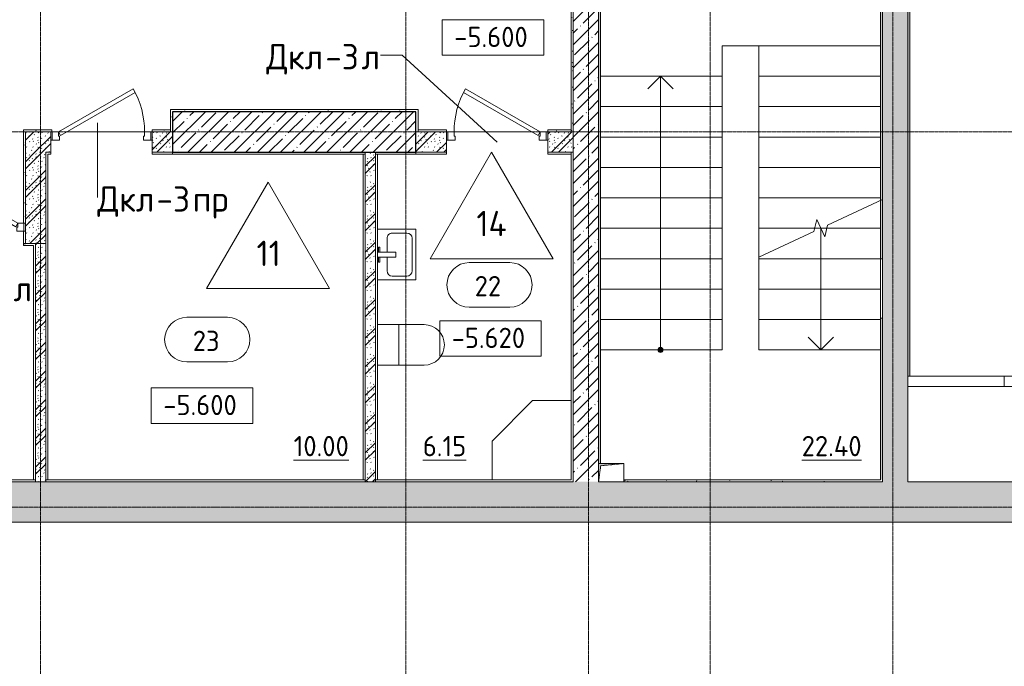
# Model space of a CAD drawing. Header units: millimetres. Extents: x 93132 to 156147, y -10965 to 65044.
# Tile 5 of 58: x 112713 to 122420, y 6430 to 12807. Entities that reach past the tile are written whole.
import ezdxf

# ---------------------------------------------------------------- set-up
doc = ezdxf.new("R2010")
doc.units = ezdxf.units.MM
for name, pattern in [('3_ Штрих_ 1 х 1 мм', [2, 1, -1]), ('4_ Штрихпунктир_ 10 х 2 мм', [14, 10, -2, 0, -2]), ('Штриховая', [5, 3, -2])]:
    doc.linetypes.add(name, pattern=pattern)
for name, color, linetype, lineweight in [('A-AREA-IDEN', 7, 'Continuous', 5), ('A-DETL-GENF', 7, 'Continuous', 13), ('A-DOOR', 7, 'Continuous', 13), ('A-DOOR-FRAM', 7, 'Continuous', 13), ('A-DOOR-IDEN', 7, 'Continuous', 5), ('A-FLOR', 7, 'Continuous', 13), ('A-FLOR-IDEN', 7, 'Continuous', 5), ('A-WALL', 7, 'Continuous', 13), ('A-WALL-PATT', 7, 'Continuous', 13), ('G-ANNO-DIMS', 7, 'Continuous', 5), ('I-WALL', 7, 'Continuous', 13), ('M-EQPM', 7, 'Continuous', 13), ('P-SANR-FIXT', 7, 'Continuous', 13), ('S-COLS', 7, 'Continuous', 25), ('S-GRID', 7, 'Continuous', 5), ('S-STRS', 7, 'Continuous', 13), ('S-STRS-ANNO', 7, 'Continuous', 5), ('S-STRS-MBND', 7, 'Continuous', 13)]:
    doc.layers.add(name, color=color, linetype=linetype, lineweight=lineweight)
doc.styles.add('GOST Common_2', font='GOST_Common.ttf', dxfattribs={"height": 200})
doc.styles.add('GOST Common_3', font='GOST_Common.ttf', dxfattribs={"height": 250})
pattern_1 = [(0, (0, 0), (203.2, 50.8), [3.353, -149.047, 3.353, -149.047, -812.8]), (0, (0, 0), (203.2, 50.8), [-304.8, 3.353, -301.447, 3.353, -149.047, -355.6]), (0, (0, 0), (203.2, 50.8), [-762, 3.353, -98.247, 3.353, -250.647]), (120, (76.2, 25.4), (-145.59409, 150.576362), [3.353, -149.047, 3.353, -149.047, -812.8]), (120, (76.2, 25.4), (-145.59409, 150.576362), [-304.8, 3.353, -301.447, 3.353, -149.047, -355.6]), (120, (76.2, 25.4), (-145.59409, 150.576362), [-762, 3.353, -98.247, 3.353, -250.647]), (240, (101.6, 127), (-57.60591, -201.376362), [3.353, -149.047, 3.353, -149.047, -812.8]), (240, (101.6, 127), (-57.60591, -201.376362), [-304.8, 3.353, -301.447, 3.353, -149.047, -355.6]), (240, (101.6, 127), (-57.60591, -201.376362), [-762, 3.353, -98.247, 3.353, -250.647])]
pattern_2 = [(45, (0, 0), (-114.04925, 114.04925), []), (45, (114.05, 0), (-114.04925, 114.04925), [201.612, -40.322, 3.353, -36.97])]
pattern_3 = [(135, (150.28, 188.64), (-282.8427, 3e-14), [5, -395]), (135, (174.9, 237.36), (-282.8427, 3e-14), [5, -395]), (135, (211.96, 236.53), (-282.8427, 3e-14), [5, -395]), (135, (114.96, 223.96), (-282.8427, 3e-14), [5, -395]), (135, (77.54, 223.96), (-282.8427, 3e-14), [5, -395]), (135, (57.44, 184.52), (-282.8427, 3e-14), [5, -395]), (135, (66.21, 142.9), (-282.8427, 3e-14), [5, -395]), (135, (107.33, 161), (-282.8427, 3e-14), [5, -395]), (135, (99.08, 130.94), (-282.8427, 3e-14), [5, -395]), (135, (22.6, 136.46), (-282.8427, 3e-14), [5, -395]), (135, (21.16, 168.08), (-282.8427, 3e-14), [5, -395]), (135, (46.13, 96.12), (-282.8427, 3e-14), [5, -395]), (135, (3.54, 74.6), (-282.8427, 3e-14), [5, -395]), (135, (40.3, 47.56), (-282.8427, 3e-14), [5, -395]), (135, (39.77, 18.47), (-282.8427, 3e-14), [5, -395]), (135, (76.94, 37.28), (-282.8427, 3e-14), [5, -395]), (135, (114.18, 62.4), (-282.8427, 3e-14), [5, -395]), (135, (139.87, 90.2), (-282.8427, 3e-14), [5, -395]), (135, (141.44, 15.82), (-282.8427, 3e-14), [5, -395]), (135, (188.69, 26.73), (-282.8427, 3e-14), [5, -395]), (135, (176.14, 51.36), (-282.8427, 3e-14), [5, -395]), (135, (177.03, 0), (-282.8427, 3e-14), [5, -395]), (135, (276.61, 8.22), (-282.8427, 3e-14), [5, -395]), (135, (271.19, 31.72), (-282.8427, 3e-14), [5, -395]), (135, (268.29, 119.65), (-282.8427, 3e-14), [5, -395]), (135, (237.92, 101.95), (-282.8427, 3e-14), [5, -395]), (135, (237.92, 158.27), (-282.8427, 3e-14), [5, -395]), (135, (260.4, 204.35), (-282.8427, 3e-14), [5, -395]), (135, (275.54, 235.4), (-282.8427, 3e-14), [5, -395]), (135, (117.62, 268.96), (-282.8427, 3e-14), [5, -395]), (135, (203.62, 273.83), (-282.8427, 3e-14), [5, -395]), (135, (47.24, 279.3), (-282.8427, 3e-14), [5, -395]), (135, (23.2, 266.16), (-282.8427, 3e-14), [5, -395]), (135, (42.78, 232.52), (-282.8427, 3e-14), [5, -395]), (135, (177.76, 90.57), (-282.8427, 3e-14), [5, -395]), (135, (181.12, 121.8), (-282.8427, 3e-14), [5, -395]), (135, (206.73, 172.06), (-282.8427, 3e-14), [5, -395]), (135, (143.14, 136.62), (-282.8427, 3e-14), [5, -395]), (135, (211.51, 131.86), (-282.8427, 3e-14), [5, -395]), (135, (81.47, 95.1), (-282.8427, 3e-14), [5, -395]), (135, (235.13, 60.46), (-282.8427, 3e-14), [5, -395]), (135, (242.24, 4.89), (-282.8427, 3e-14), [5, -395]), (45, (0, 106.07), (-282.8427, 0), []), (45, (106.07, 0), (-282.8427, 0), []), (45, (176.78, 0), (-282.8427, 0), []), (45, (0, 176.78), (-282.8427, 0), [])]

# ---------------------------------------------------------------- blocks, each defined once
blk = doc.blocks.new('Наметкина 10_РД_АР_П_Отделка_R21_rvt-1--01_Подвал_МП_часть Г')
at = {"layer": 'A-WALL-PATT', "lineweight": 5}
h = blk.add_hatch(dxfattribs=at)
h.set_pattern_fill('FP_6', color=256, style=0, pattern_type=2)
h.set_pattern_definition(pattern_1)
h.paths.add_polyline_path([(121470, 9290), (121490, 9290), (121490, 14800), (121470, 14800), (121470, 9650.8)])
h.paths.add_polyline_path([(121490, 16250), (121490, 22365), (121470, 22365), (121470, 16250)])
h.paths.add_polyline_path([(121490, 23815), (121490, 24275), (121470, 24275), (121470, 23815)])
h = blk.add_hatch(dxfattribs=at)
h.set_pattern_fill('FP_6', color=256, style=0, pattern_type=2)
h.set_pattern_definition(pattern_1)
h.paths.add_polyline_path([(118170, 11700), (118170, 14450), (118150, 14450), (118150, 11700)])
h = blk.add_hatch(dxfattribs=at)
h.set_pattern_fill('FP_6', color=256, style=0, pattern_type=2)
h.set_pattern_definition(pattern_1)
h.paths.add_polyline_path([(118440, 8430), (118440, 14200), (118420, 14200), (118420, 8430), (118439.5, 8430)])
h = blk.add_hatch(dxfattribs=at)
h.set_pattern_fill('FP_6', color=256, style=0, pattern_type=2)
h.set_pattern_definition(pattern_1)
h.paths.add_polyline_path([(121200, 8270), (121220, 8270), (121220, 9864.4), (121200, 9864.4), (121200, 9650.8)])
h.paths.add_polyline_path([(121200, 10450), (121220, 10450), (121220, 14200), (121200, 14200), (121200, 11784.2)])
h = blk.add_hatch(dxfattribs=at)
h.set_pattern_fill('FP_6', color=256, style=0, pattern_type=2)
h.set_pattern_definition(pattern_1)
h.paths.add_polyline_path([(114200, 11700), (114220, 11700), (114220, 11920), (114200, 11920), (114200, 11784.2)])
h = blk.add_hatch(dxfattribs=at)
h.set_pattern_fill('FP_6', color=256, style=0, pattern_type=2)
h.set_pattern_definition(pattern_1)
h.paths.add_polyline_path([(116620, 11900), (116620, 11920), (114220, 11920), (114220, 11900), (115379.9, 11900)])
h = blk.add_hatch(dxfattribs=at)
h.set_pattern_fill('FP_6', color=256, style=0, pattern_type=2)
h.set_pattern_definition(pattern_1)
h.paths.add_polyline_path([(116620, 11700), (116640, 11700), (116640, 11920), (116620, 11920), (116620, 11784.2)])
h = blk.add_hatch(dxfattribs=at)
h.set_pattern_fill('FP_6', color=256, style=0, pattern_type=2)
h.set_pattern_definition(pattern_1)
h.paths.add_polyline_path([(114200, 11700), (114200, 11720), (114020, 11720), (114020, 11700)])
h.paths.add_polyline_path([(111447.7, 11700), (111790, 11700), (111790, 11720), (110570, 11720), (110570, 11700), (110661.2, 11700)])
h.paths.add_polyline_path([(112750, 11700), (113029.3, 11700), (113029.3, 11720), (112750, 11720)])
h = blk.add_hatch(dxfattribs=at)
h.set_pattern_fill('FP_6', color=256, style=0, pattern_type=2)
h.set_pattern_definition(pattern_1)
h.paths.add_polyline_path([(112755, 10800), (112770, 10800), (112770, 11700), (112750, 11700), (112750, 10800)])
h = blk.add_hatch(dxfattribs=at)
h.set_pattern_fill('FP_6', color=256, style=0, pattern_type=2)
h.set_pattern_definition(pattern_1)
h.paths.add_polyline_path([(118150, 11700), (118150, 11720), (117920, 11720), (117920, 11700)])
h.paths.add_polyline_path([(116640, 11700), (116920, 11700), (116920, 11720), (116640, 11720)])
h = blk.add_hatch(dxfattribs=at)
h.set_pattern_fill('FP_6', color=256, style=0, pattern_type=2)
h.set_pattern_definition(pattern_1)
h.paths.add_polyline_path([(118670, 8250), (121220, 8250), (121220, 8270), (118670, 8270), (118670, 8251.7)])
at = {"layer": 'A-WALL'}
for p, q in [((121470, 14800), (121470, 9290)), ((121490, 9290), (121490, 14800)), ((118150, 14450), (118150, 11700)), ((118170, 11700), (118170, 14450)), ((118420, 14200), (118420, 8430)), ((118440, 8430), (118440, 14180)), ((121200, 14180), (121200, 10450)), ((121220, 10450), (121220, 14200)), ((114220, 11920), (114200, 11920)), ((114200, 11920), (114200, 11700)), ((116620, 11920), (114220, 11920)), ((114220, 11700), (114220, 11900)), ((114220, 11900), (116620, 11900)), ((116640, 11920), (116620, 11920)), ((116620, 11900), (116620, 11700)), ((116640, 11700), (116640, 11920)), ((113029.3, 11720), (112750, 11720)), ((112750, 11720), (112750, 11700)), ((112750, 11700), (112750, 10800)), ((112770, 10800), (112770, 11700)), ((112770, 11700), (113029.3, 11700)), ((113029.3, 11700), (113029.3, 11720)), ((114200, 11720), (114020, 11720)), ((114020, 11720), (114020, 11700)), ((114020, 11700), (114200, 11700)), ((114200, 11700), (114200, 11720)), ((114200, 11700), (114220, 11700)), ((116620, 11700), (116640, 11700)), ((116920, 11720), (116640, 11720)), ((116640, 11720), (116640, 11700)), ((116640, 11700), (116920, 11700)), ((116920, 11700), (116920, 11720)), ((118150, 11720), (117920, 11720)), ((117920, 11720), (117920, 11700)), ((117920, 11700), (118150, 11700)), ((118150, 11700), (118150, 11720)), ((118150, 11700), (118170, 11700)), ((112970, 11500), (112970, 8270)), ((112990, 11500), (112970, 11500)), ((113020, 11500), (112990, 11500)), ((112990, 8270), (112990, 11480)), ((112990, 11480), (113020, 11480)), ((113020, 11480), (113020, 11500)), ((114220, 11500), (114020, 11500)), ((114020, 11500), (114020, 11480)), ((114020, 11480), (114220, 11480)), ((114220, 11480), (114220, 11500)), ((116120, 11500), (114220, 11500)), ((114220, 11500), (114220, 11480)), ((114220, 11480), (116120, 11480)), ((116100, 11480), (116100, 8270)), ((116120, 11480), (116100, 11480)), ((116120, 11480), (116120, 11500)), ((116120, 8270), (116120, 11480)), ((116620, 11500), (116220, 11500)), ((116220, 11500), (116220, 11480)), ((116220, 11480), (116620, 11480)), ((116220, 11480), (116220, 8270)), ((116240, 11480), (116220, 11480)), ((116240, 8270), (116240, 11480)), ((116620, 11480), (116620, 11500)), ((116920, 11500), (116620, 11500)), ((116620, 11500), (116620, 11480)), ((116620, 11480), (116920, 11480)), ((116920, 11480), (116920, 11500)), ((118150, 11500), (117920, 11500)), ((117920, 11500), (117920, 11480)), ((117920, 11480), (118150, 11480)), ((118170, 11500), (118150, 11500)), ((118150, 11500), (118150, 8270)), ((118150, 11480), (118150, 11500)), ((118170, 8270), (118170, 11500)), ((112770, 10600), (112770, 10800)), ((112750, 10720), (112750, 10600)), ((112750, 10600), (112750, 10580)), ((112870, 10600), (112770, 10600)), ((112870, 10580), (112870, 10600)), ((112750, 10580), (112850, 10580)), ((112850, 10580), (112850, 8270)), ((112870, 8270), (112870, 10580)), ((121200, 10450), (121220, 10450)), ((121200, 9864.4), (121200, 10450)), ((121220, 9864.4), (121200, 9864.4)), ((121200, 9864.4), (121200, 8270)), ((121220, 8270), (121220, 9864.4)), ((121470, 9290), (121490, 9290)), ((112870, 8270), (106190, 8270)), ((112850, 8270), (112870, 8270)), ((112870, 8250), (112870, 8270)), ((112970, 8270), (112990, 8270)), ((116120, 8270), (112970, 8270)), ((112970, 8270), (112970, 8250)), ((116100, 8270), (116120, 8270)), ((116120, 8250), (116120, 8270)), ((118150, 8270), (116220, 8270)), ((116220, 8270), (116220, 8250)), ((116220, 8270), (116240, 8270)), ((118170, 8250), (118170, 8270)), ((121200, 8270), (118670, 8270)), ((121220, 8250), (121220, 8270)), ((106170, 8250), (112870, 8250)), ((112970, 8250), (116120, 8250)), ((116220, 8250), (118170, 8250)), ((118670, 8250), (121220, 8250))]:
    blk.add_line(p, q, dxfattribs=at)
at = {"layer": 'A-WALL', "lineweight": 25}
blk.add_line((112750, 10600), (112770, 10600), dxfattribs=at)
blk = doc.blocks.new('АР_Дверь однопольная - 1000х2100h_850__Кладовая-6692962--01_Подвал_МП_часть Г')
at = {"layer": 'A-DOOR'}
for p, q in [((311.1, 525), (-425, 100)), ((-405, 65.4), (331.1, 490.4)), ((331.1, 490.4), (311.1, 525)), ((-425, 100), (-405, 65.4))]:
    blk.add_line(p, q, dxfattribs=at)
at = {"layer": 'A-DOOR', "lineweight": 5}
blk.add_arc((-425, 100), 850, 360, 30, dxfattribs=at)
at = {"layer": 'A-DOOR-FRAM'}
for p, q in [((-485, 100), (-500, 100)), ((-425, 100), (-485, 100)), ((-485, 100), (-485, 20)), ((-425, 60), (-425, 100)), ((485, 100), (425, 100)), ((425, 100), (425, 60)), ((485, 20), (485, 100)), ((485, 100), (500, 100)), ((-485, 20), (-500, 20)), ((-485, 20), (-415, 20)), ((-415, 60), (-425, 60)), ((-415, 20), (-415, 60)), ((425, 60), (415, 60)), ((415, 60), (415, 20)), ((415, 20), (485, 20)), ((485, 20), (500, 20))]:
    blk.add_line(p, q, dxfattribs=at)
blk = doc.blocks.new('АР_Дверь однопольная - 1000х2100h_850__Кладовая-6691799--01_Подвал_МП_часть Г')
at = {"layer": 'A-DOOR'}
for p, q in [((-311.1, 525), (-331.1, 490.4)), ((-331.1, 490.4), (405, 65.4)), ((425, 100), (-311.1, 525)), ((405, 65.4), (425, 100))]:
    blk.add_line(p, q, dxfattribs=at)
at = {"layer": 'A-DOOR', "lineweight": 5}
blk.add_arc((425, 100), 850, 150, 180, dxfattribs=at)
at = {"layer": 'A-DOOR-FRAM'}
for p, q in [((-485, 100), (-500, 100)), ((-425, 100), (-485, 100)), ((-485, 100), (-485, 20)), ((-425, 60), (-425, 100)), ((485, 100), (425, 100)), ((425, 100), (425, 60)), ((485, 20), (485, 100)), ((485, 100), (500, 100)), ((-485, 20), (-500, 20)), ((-485, 20), (-415, 20)), ((-415, 60), (-425, 60)), ((-415, 20), (-415, 60)), ((425, 60), (415, 60)), ((415, 60), (415, 20)), ((415, 20), (485, 20)), ((485, 20), (500, 20))]:
    blk.add_line(p, q, dxfattribs=at)
blk = doc.blocks.new('A-PLU-toilet-2-2D - L600xW600xH900-3712371--01_Подвал_МП_часть Г')
at = {"layer": 'P-SANR-FIXT'}
for p, q in [((-210, 400), (250, 400)), ((-210, 400), (250, 400)), ((0, 0), (0, 400)), ((250, 0), (-210, 0)), ((250, 0), (-210, 0))]:
    blk.add_line(p, q, dxfattribs=at)
blk.add_arc((250, 200), 200, 270, 90, dxfattribs=at)
blk.add_arc((250, 200), 200, 270, 90, dxfattribs=at)
blk = doc.blocks.new('A-PLU-Sink-2D - 400 x 500mm-3710293--01_Подвал_МП_часть Г')
at = {"layer": 'P-SANR-FIXT'}
for p, q in [((-234.3, 182.3), (-234.3, -197.7)), ((-234.3, -197.7), (-234.3, 182.3)), ((-59.3, 172.3), (-59.3, 157.3)), ((-9.3, 172.3), (-59.3, 172.3)), ((-59.3, 157.3), (-9.3, 157.3)), ((-9.3, 2.3), (-9.3, 182.3)), ((40.7, 182.3), (40.7, 2.3)), ((40.7, 172.3), (90.7, 172.3)), ((90.7, 157.3), (40.7, 157.3)), ((90.7, 172.3), (90.7, 157.3)), ((265.7, -197.7), (265.7, 182.3)), ((265.7, 182.3), (265.7, -197.7)), ((-196.2, 37.2), (-196.2, -108.8)), ((-9.3, 88), (-145.4, 88)), ((40.7, 2.3), (-9.3, 2.3)), ((176.8, 88), (40.7, 88)), ((227.6, -108.8), (227.6, 37.2)), ((-145.4, -159.6), (176.8, -159.6)), ((-234.3, -197.7), (265.7, -197.7)), ((265.7, -197.7), (-234.3, -197.7))]:
    blk.add_line(p, q, dxfattribs=at)
for centre, start, end in [((-145.4, 37.2), 90, 180), ((176.8, 37.2), 360, 90), ((-145.4, -108.8), 180, 270), ((176.8, -108.8), 270, 0)]:
    blk.add_arc(centre, 50.8, start, end, dxfattribs=at)
blk = doc.blocks.new('A-PLU-Shower_Corner_2D - 800x800-3710291--01_Подвал_МП_часть Г')
at = {"layer": 'P-SANR-FIXT'}
for p, q in [((-400, 800), (-800, 400)), ((-400, 800), (-800, 400)), ((-20, 800), (-400, 800)), ((-400, 800), (-20, 800)), ((-800, 400), (-800, 20)), ((-800, 20), (-800, 400))]:
    blk.add_line(p, q, dxfattribs=at)
blk = doc.blocks.new('АР_Дверь однопольная - 1000х2100h_850__Кладовая-6692833--01_Подвал_МП_часть Г')
at = {"layer": 'A-DOOR'}
for p, q in [((-311.1, 525), (-331.1, 490.4)), ((-331.1, 490.4), (405, 65.4)), ((425, 100), (-311.1, 525)), ((405, 65.4), (425, 100))]:
    blk.add_line(p, q, dxfattribs=at)
at = {"layer": 'A-DOOR', "lineweight": 5}
blk.add_arc((425, 100), 850, 150, 180, dxfattribs=at)
at = {"layer": 'A-DOOR-FRAM'}
for p, q in [((-485, 100), (-500, 100)), ((-425, 100), (-485, 100)), ((-485, 100), (-485, 20)), ((-425, 60), (-425, 100)), ((485, 100), (425, 100)), ((425, 100), (425, 60)), ((485, 20), (485, 100)), ((485, 100), (500, 100)), ((-485, 20), (-500, 20)), ((-485, 20), (-415, 20)), ((-415, 60), (-425, 60)), ((-415, 20), (-415, 60)), ((425, 60), (415, 60)), ((415, 60), (415, 20)), ((415, 20), (485, 20)), ((485, 20), (500, 20))]:
    blk.add_line(p, q, dxfattribs=at)
blk = doc.blocks.new('АР_Канал вертикальный прямоугольный - ОВ-5467536--01_Подвал_МП_часть Г')
at = {"layer": 'A-DETL-GENF'}
blk.add_hatch(color=256, dxfattribs=at).paths.add_polyline_path([(-125, -90), (-103.5, 68.5), (125, 90), (-125, 90)])
at = {"layer": 'A-DETL-GENF', "linetype": '3_ Штрих_ 1 х 1 мм'}
for p, q in [((125, 90), (-125, 90)), ((-125, 90), (-125, -90)), ((125, 90), (-125, 90)), ((-125, 90), (-125, -90)), ((-125, -90), (-103.5, 68.5)), ((-125, -90), (-103.5, 68.5)), ((-103.5, 68.5), (125, 90)), ((-103.5, 68.5), (125, 90)), ((125, -90), (125, 90)), ((-125, -90), (125, -90))]:
    blk.add_line(p, q, dxfattribs=at)
at = {"layer": 'M-EQPM'}
for p, q in [((-125, -90), (-125, 90)), ((-125, 90), (125, 90)), ((125, 90), (125, -90)), ((125, -90), (-125, -90))]:
    blk.add_line(p, q, dxfattribs=at)
blk = doc.blocks.new('Марка помещения _Номер_ - 2 мм-68851--01_Подвал_МП_часть Г')
at = {"layer": 'A-AREA-IDEN'}
for p, q in [((-2.027, 2.21), (1.973, 2.21)), ((-2.027, -2.19), (1.973, -2.19))]:
    blk.add_line(p, q, dxfattribs=at)
for centre, start, end in [((-2.027, 0.01), 90, 270), ((1.973, 0.01), 270, 90)]:
    blk.add_arc(centre, 2.2, start, end, dxfattribs=at)
blk = doc.blocks.new('Высотные отметки - Frame_2-749557--01_Подвал_МП_часть Г')
at = {"layer": 'G-ANNO-DIMS'}
for p, q in [((-5, 3.5), (-5, 0)), ((5, 3.5), (-5, 3.5)), ((5, 0), (5, 3.5)), ((-5, 0), (5, 0))]:
    blk.add_line(p, q, dxfattribs=at)
blk = doc.blocks.new('Марка полов - Марка полов-4106608--01_Подвал_МП_часть Г')
at = {"layer": 'A-FLOR-IDEN'}
for p, q in [((0, 7), (-6.062, -3.5)), ((6.062, -3.5), (0, 7)), ((-6.062, -3.5), (6.062, -3.5))]:
    blk.add_line(p, q, dxfattribs=at)

msp = doc.modelspace()

# ---------------------------------------------------------------- hatches: boundary and pattern name
at = {"layer": 'A-WALL-PATT', "lineweight": 5}
h = msp.add_hatch(dxfattribs=at)
h.set_pattern_fill('FP_1', color=256, style=0, pattern_type=2)
h.set_pattern_definition(pattern_2)
h.paths.add_polyline_path([(121220, 8250), (121470, 8250), (121470, 14800), (121220, 14800), (121220, 9650.832338)])
h.paths.add_polyline_path([(121220, 16250), (121470, 16250), (121470, 22365), (121220, 22365), (121220, 16450)])
h.paths.add_polyline_path([(121220, 23815), (121470, 23815), (121470, 27500), (121220, 27500), (121220, 24584.519282)])
h = msp.add_hatch(dxfattribs=at)
h.set_pattern_fill('FP_1', color=256, style=0, pattern_type=2)
h.set_pattern_definition(pattern_2)
h.paths.add_polyline_path([(118420, 8250), (118420, 14200), (118170, 14200), (118170, 8250)])
h = msp.add_hatch(dxfattribs=at)
h.set_pattern_fill('FP_2', color=256, style=0, pattern_type=2)
h.set_pattern_definition(pattern_3)
h.paths.add_polyline_path([(114220, 11500), (114220, 11700), (114020, 11700), (114020, 11500)])
h.paths.add_polyline_path([(112770, 11500), (113020, 11500), (113020, 11700), (112770, 11700)])
h = msp.add_hatch(dxfattribs=at)
h.set_pattern_fill('FP_2', color=256, style=0, pattern_type=2)
h.set_pattern_definition(pattern_3)
h.paths.add_polyline_path([(118170, 11500), (118170, 11700), (117920, 11700), (117920, 11500)])
h.paths.add_polyline_path([(116620, 11500), (116920, 11500), (116920, 11700), (116620, 11700)])
h = msp.add_hatch(dxfattribs=at)
h.set_pattern_fill('FP_2', color=256, style=0, pattern_type=2)
h.set_pattern_definition(pattern_3)
h.paths.add_polyline_path([(112970, 10600), (112970, 11500), (112770, 11500), (112770, 10600)])
h = msp.add_hatch(dxfattribs=at)
h.set_pattern_fill('FP_2', color=256, style=0, pattern_type=2)
h.set_pattern_definition(pattern_3)
h.paths.add_polyline_path([(116220, 8250), (116220, 11500), (116120, 11500), (116120, 8250)])
h = msp.add_hatch(dxfattribs=at)
h.set_pattern_fill('FP_2', color=256, style=0, pattern_type=2)
h.set_pattern_definition(pattern_3)
h.paths.add_polyline_path([(112970, 8250), (112970, 10600), (112870, 10600), (112870, 8250)])
h = msp.add_hatch(dxfattribs=at)
h.set_pattern_fill('FP_1', color=256, style=0, pattern_type=2)
h.set_pattern_definition(pattern_2)
h.paths.add_polyline_path([(129670.01198, 7850), (129670.01198, 8250), (110520, 8250), (110520, 7850), (127963.075878, 7850)])
at = {"layer": 'S-COLS', "lineweight": 5}
h = msp.add_hatch(dxfattribs=at)
h.set_pattern_fill('FP_1', color=256, style=0, pattern_type=2)
h.set_pattern_definition(pattern_2)
h.paths.add_polyline_path([(116620, 11500), (116620, 11900), (114220, 11900), (114220, 11500), (115379.894796, 11500)])
at = {"layer": 'S-STRS-ANNO'}
h = msp.add_hatch(color=256, dxfattribs=at)
edge = h.paths.add_edge_path()
edge.add_arc((119030, 9550.000001), 25, 0, 360)
msp.add_hatch(color=256, dxfattribs=at).paths.add_polyline_path([(119030, 9525.000001), (119047.67767, 9532.322331), (119055, 9550.000001), (119047.67767, 9567.67767), (119030, 9575.000001), (119012.32233, 9567.67767), (119005, 9550.000001), (119012.32233, 9532.322331)])

# ---------------------------------------------------------------- linework, layer by layer
at = {"layer": 'A-DOOR-IDEN'}
for p, q in [((116482.80306, 12456.565569), (116269.097241, 12456.565569)), ((117420, 11600), (116482.80306, 12456.565569)), ((113479.618871, 11791.549683), (113479.618871, 11052.892601))]:
    msp.add_line(p, q, dxfattribs=at)
at = {"layer": 'A-FLOR'}
for p, q in [((119640, 12250.000001), (119640, 12550)), ((119640, 12550), (120000, 12550)), ((118440, 12250.000001), (119640, 12250.000001)), ((113029.279777, 11700), (113035, 11700)), ((113175, 11700), (113945, 11700)), ((114005, 11700), (114020, 11700)), ((116920, 11700), (116935, 11700)), ((116995, 11700), (117765, 11700)), ((117905, 11700), (117920, 11700)), ((121490, 9290), (122420, 9290))]:
    msp.add_line(p, q, dxfattribs=at)
at = {"layer": 'A-WALL'}
for p, q in [((121470, 8250), (121470, 14800)), ((118170, 14450), (118170, 8250)), ((118420, 8430), (118420, 14200)), ((121220, 14200), (121220, 8250)), ((118170, 8250), (106170, 8250)), ((121220, 8250), (118670, 8250)), ((131470, 8250), (121470, 8250)), ((105870, 7850), (131770, 7850))]:
    msp.add_line(p, q, dxfattribs=at)
at = {"layer": 'G-ANNO-DIMS'}
msp.add_line((117370.7017, 9487.692517), (117353.61827, 9487.692517), dxfattribs=at)
at = {"layer": 'I-WALL'}
for p, q in [((112770, 11700), (112770, 10600)), ((113020, 11700), (112770, 11700)), ((113020, 11500), (113020, 11700)), ((114220, 11700), (114020, 11700)), ((114020, 11700), (114020, 11500)), ((114220, 11500), (114220, 11700)), ((116920, 11700), (116620, 11700)), ((116620, 11700), (116620, 11500)), ((116920, 11500), (116920, 11700)), ((118170, 11700), (117920, 11700)), ((117920, 11700), (117920, 11500)), ((112970, 11500), (113020, 11500)), ((112970, 8250), (112970, 11500)), ((114020, 11500), (114220, 11500)), ((116120, 11500), (116120, 8250)), ((116220, 11500), (116120, 11500)), ((116220, 8250), (116220, 11500)), ((116620, 11500), (116920, 11500)), ((117920, 11500), (118170, 11500)), ((112970, 10600), (112770, 10600)), ((112870, 10600), (112870, 8250)), ((122420, 9290), (122420, 9190)), ((122420, 9290), (122920, 9290)), ((122920, 9190), (121470, 9190))]:
    msp.add_line(p, q, dxfattribs=at)
at = {"layer": 'S-COLS'}
for p, q in [((116620, 11900), (114220, 11900)), ((114220, 11900), (114220, 11500)), ((116620, 11500), (116620, 11900)), ((114220, 11500), (116620, 11500))]:
    msp.add_line(p, q, dxfattribs=at)
at = {"layer": 'S-GRID', "linetype": '4_ Штрихпунктир_ 10 х 2 мм'}
for p, q in [((112920, -1911.296705), (112920, 63183.748364)), ((116520, -1911.296705), (116520, 63183.748364)), ((118320, -1911.296705), (118320, 63183.748364)), ((119520, -1911.296705), (119520, 63183.748364)), ((121320, -1911.296705), (121320, 63183.748364)), ((134543.645795, 11700), (104705.052177, 11700)), ((134543.645795, 8000), (104705.052177, 8000))]:
    msp.add_line(p, q, dxfattribs=at)
at = {"layer": 'S-STRS'}
for p, q in [((121200, 12550), (120000, 12550)), ((120000, 12550), (120000, 12250)), ((118440, 12250.000001), (119640, 12250.000001)), ((119640, 11950.000001), (119640, 12250.000001)), ((120000, 12250), (120000, 11950)), ((121200, 12250), (120000, 12250)), ((118440, 11950.000001), (119640, 11950.000001)), ((119640, 11650.000001), (119640, 11950.000001)), ((120000, 11950), (120000, 11650)), ((121200, 11950), (120000, 11950)), ((118440, 11650.000001), (119640, 11650.000001)), ((119640, 11350.000001), (119640, 11650.000001)), ((120000, 11650), (120000, 11350)), ((121200, 11650), (120000, 11650)), ((118440, 11350.000001), (119640, 11350.000001)), ((119640, 11050.000001), (119640, 11350.000001)), ((120000, 11350), (120000, 11050)), ((121200, 11350), (120000, 11350)), ((118440, 11050.000001), (119640, 11050.000001)), ((119640, 10750.000001), (119640, 11050.000001)), ((120000, 11050), (120000, 10750)), ((121200, 11050), (120000, 11050)), ((118440, 10750.000001), (119640, 10750.000001)), ((119640, 10450.000001), (119640, 10750.000001)), ((120000, 10750), (120000, 10465.552329)), ((120549.730106, 10750), (120000, 10750)), ((120610, 10750.000001), (120549.730106, 10750.000001)), ((120670.269894, 10750), (120610, 10750)), ((121200, 10750.000001), (120670.269894, 10750.000001)), ((118440, 10450.000001), (119640, 10450.000001)), ((119640, 10150.000001), (119640, 10450.000001)), ((120000, 10465.552329), (120000, 10450.000001)), ((120000, 10450.000001), (120000, 10150.000001)), ((121200, 10450.000001), (120000, 10450.000001)), ((118440, 10150.000001), (119640, 10150.000001)), ((119640, 9850.000001), (119640, 10150.000001)), ((120000, 10150.000001), (120000, 9850.000001)), ((121200, 10150.000001), (120000, 10150.000001)), ((118440, 9850.000001), (119640, 9850.000001)), ((119640, 9550.000001), (119640, 9850.000001)), ((120000, 9850.000001), (120000, 9550.000001)), ((121200, 9850.000001), (120000, 9850.000001)), ((118440, 9550.000001), (119640, 9550.000001)), ((121200, 9550.000001), (120000, 9550.000001))]:
    msp.add_line(p, q, dxfattribs=at)
at = {"layer": 'S-STRS', "linetype": 'Штриховая'}
for p, q in [((121200, 12550), (120000, 12550)), ((121200, 12250), (120000, 12250)), ((118440, 11950.000001), (119640, 11950.000001)), ((121200, 11950), (120000, 11950)), ((118440, 11650.000001), (119640, 11650.000001)), ((121200, 11650), (120000, 11650)), ((118440, 11350.000001), (119640, 11350.000001)), ((121200, 11350), (120000, 11350)), ((118440, 11050.000001), (119640, 11050.000001)), ((121200, 11050), (120000, 11050)), ((118440, 10750.000001), (119640, 10750.000001)), ((120549.730106, 10750), (120000, 10750)), ((120610, 10750.000001), (120549.730106, 10750.000001)), ((120670.269894, 10750), (120610, 10750)), ((121200, 10750.000001), (120670.269894, 10750.000001)), ((118440, 10450.000001), (119640, 10450.000001)), ((121200, 10450.000001), (120000, 10450.000001)), ((118440, 10150.000001), (119640, 10150.000001)), ((121200, 10150.000001), (120000, 10150.000001)), ((118440, 9850.000001), (119640, 9850.000001)), ((121200, 9850.000001), (120000, 9850.000001)), ((118440, 9550.000001), (119640, 9550.000001))]:
    msp.add_line(p, q, dxfattribs=at)
at = {"layer": 'S-STRS-ANNO'}
for p, q in [((119030, 12250.000001), (118905, 12125.000001)), ((119030, 11950.000001), (119030, 12250.000001)), ((119030, 12250.000001), (119155, 12125.000001)), ((119030, 11650.000001), (119030, 11950.000001)), ((119030, 11350.000001), (119030, 11650.000001)), ((119030, 11050.000001), (119030, 11350.000001)), ((119030, 10750.000001), (119030, 11050.000001)), ((119030, 10450.000001), (119030, 10750.000001)), ((120610, 10750), (120610, 10450.000001)), ((119030, 10150.000001), (119030, 10450.000001)), ((120610, 10450.000001), (120610, 10150.000001)), ((119030, 9850.000001), (119030, 10150.000001)), ((120610, 10150.000001), (120610, 9850.000001)), ((119030, 9550.000001), (119030, 9850.000001)), ((120610, 9850.000001), (120610, 9550.000001)), ((120610, 9550.000001), (120485, 9675.000001)), ((120610, 9550.000001), (120735, 9675.000001)), ((119012.32233, 9567.67767), (119005, 9550.000001)), ((119005, 9550.000001), (119012.32233, 9532.322331)), ((119030, 9575.000001), (119012.32233, 9567.67767)), ((119012.32233, 9532.322331), (119030, 9525.000001)), ((119047.67767, 9567.67767), (119030, 9575.000001)), ((119030, 9525.000001), (119047.67767, 9532.322331)), ((119055, 9550.000001), (119047.67767, 9567.67767)), ((119047.67767, 9532.322331), (119055, 9550.000001))]:
    msp.add_line(p, q, dxfattribs=at)
msp.add_circle((119030, 9550.000001), 25, dxfattribs=at)
at = {"layer": 'S-STRS-MBND'}
for p, q in [((120677.973084, 10781.69637), (121220, 11034.447671)), ((120542.026916, 10718.30363), (120570.379538, 10834.966355)), ((120570.379538, 10834.966355), (120649.620462, 10665.033645)), ((120649.620462, 10665.033645), (120677.973084, 10781.69637)), ((120000, 10465.552329), (120542.026916, 10718.30363))]:
    msp.add_line(p, q, dxfattribs=at)

# ---------------------------------------------------------------- block references
at = {"lineweight": 5}
msp.add_blockref('Наметкина 10_РД_АР_П_Отделка_R21_rvt-1--01_Подвал_МП_часть Г', (0, 0), dxfattribs=at)
at = {"layer": 'A-AREA-IDEN', "xscale": 99.99999999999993, "yscale": 99.99999999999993, "zscale": 99.99999999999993}
for p in [(117347.436451, 10190.775263), (114564.646524, 9650.775263)]:
    msp.add_blockref('Марка помещения _Номер_ - 2 мм-68851--01_Подвал_МП_часть Г', p, dxfattribs=at)
at = {"layer": 'A-DOOR'}
for name, p in [('АР_Дверь однопольная - 1000х2100h_850__Кладовая-6692962--01_Подвал_МП_часть Г', (113520, 11600)), ('АР_Дверь однопольная - 1000х2100h_850__Кладовая-6691799--01_Подвал_МП_часть Г', (117420, 11600)), ('АР_Дверь однопольная - 1000х2100h_850__Кладовая-6692833--01_Подвал_МП_часть Г', (112270, 10700))]:
    msp.add_blockref(name, p, dxfattribs=at)
at = {"layer": 'A-FLOR-IDEN', "xscale": 99.99999999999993, "yscale": 99.99999999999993, "zscale": 99.99999999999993}
for p in [(117365.834292, 10799.498745), (115162.080023, 10505.4469)]:
    msp.add_blockref('Марка полов - Марка полов-4106608--01_Подвал_МП_часть Г', p, dxfattribs=at)
at = {"layer": 'G-ANNO-DIMS', "xscale": 99.99999999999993, "yscale": 99.99999999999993, "zscale": 99.99999999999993}
for p in [(117379.229389, 12455.885249), (117353.61827, 9487.692517), (114510.923547, 8825.825357)]:
    msp.add_blockref('Высотные отметки - Frame_2-749557--01_Подвал_МП_часть Г', p, dxfattribs=at)
at = {"layer": 'M-EQPM'}
msp.add_blockref('АР_Канал вертикальный прямоугольный - ОВ-5467536--01_Подвал_МП_часть Г', (118545, 8340), dxfattribs=at)
at = {"layer": 'P-SANR-FIXT', "rotation": 89.99999999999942}
msp.add_blockref('A-PLU-Sink-2D - 400 x 500mm-3710293--01_Подвал_МП_часть Г', (116422.345401, 10474.310759), dxfattribs=at)
at = {"layer": 'P-SANR-FIXT'}
for name, p in [('A-PLU-toilet-2-2D - L600xW600xH900-3712371--01_Подвал_МП_часть Г', (116450, 9400)), ('A-PLU-Shower_Corner_2D - 800x800-3710291--01_Подвал_МП_часть Г', (118170, 8250))]:
    msp.add_blockref(name, p, dxfattribs=at)

# ---------------------------------------------------------------- texts
at = {"layer": 'A-AREA-IDEN', "char_height": 200, "attachment_point": 1, "style": 'GOST Common_2'}
for s, insert, width in [('22', (117198.922254, 10279.518445), 352.7425), ('23', (114419.632328, 9739.518445), 344.725625), ('\\L10.00', (115414.104939, 8701.763429), 721.51875), ('\\L6.15', (116686.604939, 8701.763429), 545.1475), ('\\L22.40', (120422.484264, 8701.763429), 801.6875)]:
    msp.add_mtext(s, dxfattribs=dict(at, insert=insert, width=width))
at = {"layer": 'A-DOOR-IDEN', "char_height": 250, "attachment_point": 1, "style": 'GOST Common_3'}
for s, insert, width in [('Дкл', (115144.097241, 12567.492652), 705.485), ('-3', (115726.180574, 12567.492652), 432.91125), ('\\fGOST Common|b0|i0|c204|p34|;л', (116083.368074, 12567.492652), 216.455625), ('Дкл', (113479.618871, 11163.819684), 705.485), ('-3', (114061.702205, 11163.819684), 432.91125), ('пр', (114418.889705, 11163.819684), 432.91125), ('\\fGOST Common|b0|i0|c204|p34|;л', (112653.597212, 10280.175828), 216.455625)]:
    msp.add_mtext(s, dxfattribs=dict(at, insert=insert, width=width))
at = {"layer": 'A-FLOR-IDEN', "char_height": 250, "attachment_point": 1, "style": 'GOST Common_3'}
for s, insert, width in [('14', (117215.958009, 10921.560417), 392.826875), ('11', (115048.70374, 10627.508572), 304.64125)]:
    msp.add_mtext(s, dxfattribs=dict(at, insert=insert, width=width))
at = {"layer": 'G-ANNO-DIMS', "char_height": 200, "width": 917.17566319, "attachment_point": 1, "line_spacing_factor": 1.022761, "style": 'GOST Common_2'}
for s, insert in [('-5.600', (116997.072863, 12737.25091)), ('-5.620', (116971.461744, 9769.058178)), ('-5.600', (114128.767021, 9107.191018))]:
    msp.add_mtext(s, dxfattribs=dict(at, insert=insert))

doc.saveas('drawing.dxf')
